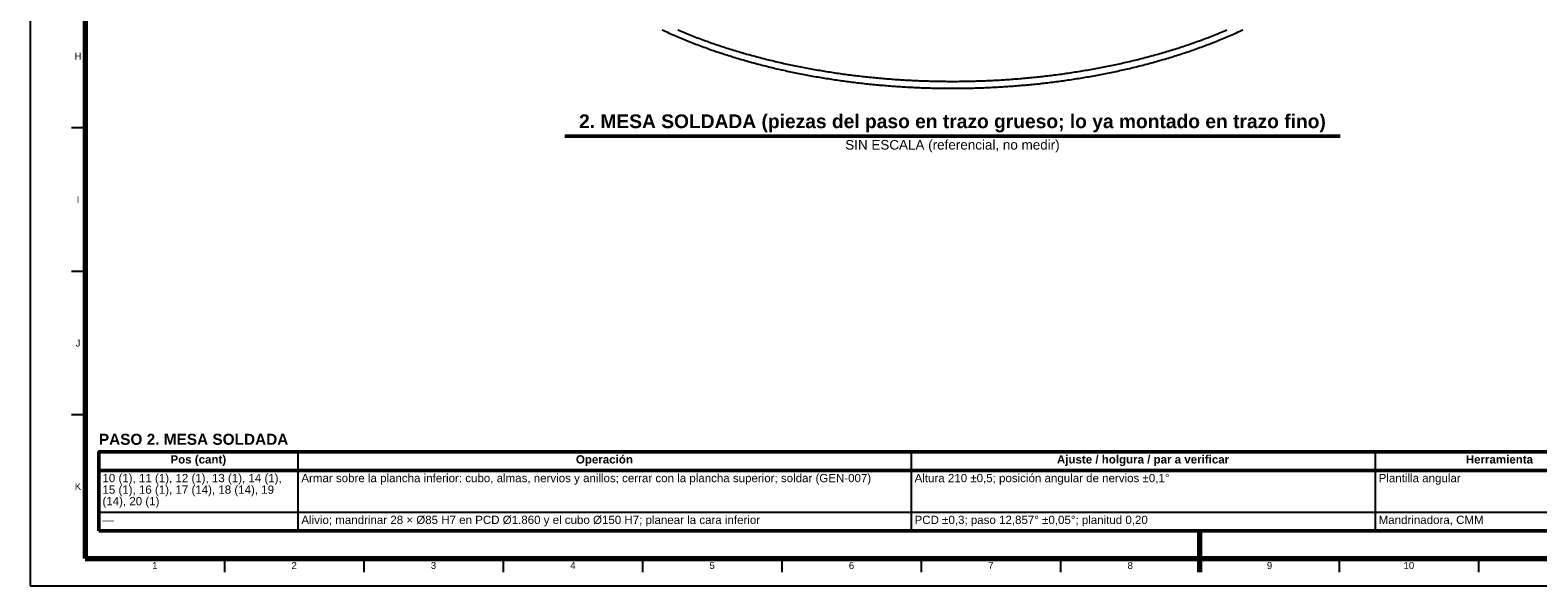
# Model space of a CAD drawing. Header units: millimetres. Extents: x 0 to 841, y 0 to 594.
# Tile 1 of 46: x 0 to 548, y 0 to 202. Entities that reach past the tile are written whole.
import ezdxf
from ezdxf.enums import TextEntityAlignment as Align

# ---------------------------------------------------------------- set-up
doc = ezdxf.new("R2010")
doc.units = ezdxf.units.MM
for name, color, linetype, lineweight in [('FINA', 7, 'CONTINUOUS', 25), ('MARCO', 7, 'CONTINUOUS', 70), ('TXT', 7, 'CONTINUOUS', 25), ('VIS', 7, 'CONTINUOUS', 50)]:
    doc.layers.add(name, color=color, linetype=linetype, lineweight=lineweight)
doc.styles.add('STD', font='LiberationSans-Regular.ttf')
doc.styles.add('STDB', font='LiberationSans-Bold.ttf')

msp = doc.modelspace()

# ---------------------------------------------------------------- linework, layer by layer
at = {"layer": 'FINA'}
for p, q in [((20, 166.55), (15, 166.55)), ((20, 114.36), (15, 114.36)), ((20, 62.18), (15, 62.18)), ((97.35, 48.8), (97.35, 20)), ((320.43, 48.8), (320.43, 20)), ((489.24, 48.8), (489.24, 20)), ((25, 42), (646, 42)), ((25, 26.8), (646, 26.8)), ((70.69, 10), (70.69, 5)), ((121.38, 10), (121.38, 5)), ((172.06, 10), (172.06, 5)), ((222.75, 10), (222.75, 5)), ((273.44, 10), (273.44, 5)), ((324.12, 10), (324.12, 5)), ((374.81, 10), (374.81, 5)), ((425.5, 10), (425.5, 5)), ((476.19, 10), (476.19, 5)), ((526.88, 10), (526.88, 5))]:
    msp.add_line(p, q, dxfattribs=at)
msp.add_lwpolyline([(0, 0), (841, 0), (841, 594), (0, 594)], close=True, dxfattribs=at)
for points in [[(229.88, 202.25), (230.45, 201.98), (231.02, 201.72), (231.6, 201.45), (232.17, 201.19), (232.75, 200.93), (233.32, 200.68), (233.9, 200.42), (234.48, 200.17), (235.06, 199.92), (235.64, 199.67), (236.22, 199.43), (236.8, 199.18), (237.39, 198.94), (237.97, 198.7), (238.55, 198.46), (239.14, 198.22), (239.72, 197.99), (240.31, 197.75), (240.9, 197.52), (241.49, 197.29), (242.08, 197.07), (242.67, 196.84), (243.26, 196.62), (243.85, 196.39), (244.44, 196.18), (245.03, 195.96), (245.62, 195.74), (246.22, 195.53), (246.81, 195.31), (247.41, 195.1), (248, 194.89), (248.6, 194.69), (249.2, 194.48), (249.79, 194.28), (250.39, 194.08), (250.99, 193.88), (251.59, 193.68), (252.19, 193.48), (252.79, 193.29), (253.39, 193.09), (253.99, 192.9), (254.59, 192.71), (255.2, 192.53), (255.8, 192.34), (256.4, 192.15), (257.01, 191.97), (257.61, 191.79), (258.22, 191.61), (258.82, 191.43), (259.43, 191.26), (260.04, 191.08), (260.64, 190.91), (261.25, 190.74), (261.86, 190.57), (262.47, 190.4), (263.08, 190.24), (263.69, 190.07), (264.3, 189.91), (264.91, 189.75), (265.52, 189.59), (266.13, 189.43), (266.74, 189.27), (267.35, 189.12), (267.96, 188.97), (268.58, 188.81), (269.19, 188.66), (269.8, 188.52), (270.42, 188.37), (271.03, 188.22), (271.65, 188.08), (272.26, 187.94), (272.88, 187.8), (273.49, 187.66), (274.11, 187.52), (274.73, 187.38), (275.34, 187.25), (275.96, 187.11), (276.58, 186.98), (277.19, 186.85), (277.81, 186.72), (278.43, 186.6), (279.05, 186.47), (279.67, 186.35), (280.29, 186.23), (280.91, 186.1), (281.53, 185.98), (282.15, 185.87), (282.77, 185.75), (283.39, 185.64), (284.01, 185.52), (284.63, 185.41), (285.25, 185.3), (285.87, 185.19), (286.49, 185.08), (287.12, 184.98), (287.74, 184.87), (288.36, 184.77), (288.99, 184.66), (289.61, 184.56), (290.23, 184.47), (290.86, 184.37), (291.48, 184.27), (292.1, 184.18), (292.73, 184.08), (293.35, 183.99), (293.98, 183.9), (294.6, 183.81), (295.23, 183.72), (295.85, 183.64), (296.48, 183.55), (297.1, 183.47), (297.73, 183.39), (298.36, 183.31), (298.98, 183.23), (299.61, 183.15), (300.23, 183.07), (300.86, 183), (301.49, 182.92), (302.12, 182.85), (302.74, 182.78), (303.37, 182.71), (304, 182.64), (304.63, 182.58), (305.25, 182.51), (305.88, 182.45), (306.51, 182.38), (307.14, 182.32), (307.77, 182.26), (308.39, 182.21), (309.02, 182.15), (309.65, 182.09), (310.28, 182.04), (310.91, 181.98), (311.54, 181.93), (312.17, 181.88), (312.8, 181.83), (313.43, 181.79), (314.06, 181.74), (314.69, 181.7), (315.32, 181.65), (315.95, 181.61), (316.58, 181.57), (317.21, 181.53), (317.84, 181.49), (318.47, 181.45), (319.1, 181.42), (319.73, 181.38), (320.36, 181.35), (320.99, 181.32), (321.62, 181.29), (322.25, 181.26), (322.88, 181.23), (323.51, 181.21), (324.14, 181.18), (324.77, 181.16), (325.4, 181.14), (326.03, 181.12), (326.66, 181.1), (327.3, 181.08), (327.93, 181.06), (328.56, 181.05), (329.19, 181.03), (329.82, 181.02), (330.45, 181.01), (331.08, 181), (331.71, 180.99), (332.34, 180.98), (332.98, 180.98), (333.61, 180.97), (334.24, 180.97), (334.87, 180.97), (335.5, 180.97), (336.13, 180.97), (336.76, 180.97), (337.39, 180.97), (338.03, 180.98), (338.66, 180.98), (339.29, 180.99), (339.92, 181), (340.55, 181.01), (341.18, 181.02), (341.81, 181.03), (342.44, 181.05), (343.07, 181.06), (343.71, 181.08), (344.34, 181.1), (344.97, 181.12), (345.6, 181.14), (346.23, 181.16), (346.86, 181.18), (347.49, 181.21), (348.12, 181.23), (348.75, 181.26), (349.38, 181.29), (350.01, 181.32), (350.64, 181.35), (351.27, 181.38), (351.9, 181.42), (352.53, 181.45), (353.16, 181.49), (353.8, 181.53), (354.43, 181.57), (355.05, 181.61), (355.68, 181.65), (356.31, 181.7), (356.94, 181.74), (357.57, 181.79), (358.2, 181.83), (358.83, 181.88), (359.46, 181.93), (360.09, 181.98), (360.72, 182.04), (361.35, 182.09), (361.98, 182.15), (362.61, 182.21), (363.23, 182.26), (363.86, 182.32), (364.49, 182.38), (365.12, 182.45), (365.75, 182.51), (366.38, 182.58), (367, 182.64), (367.63, 182.71), (368.26, 182.78), (368.89, 182.85), (369.51, 182.92), (370.14, 183), (370.77, 183.07), (371.39, 183.15), (372.02, 183.23), (372.65, 183.31), (373.27, 183.39), (373.9, 183.47), (374.52, 183.55), (375.15, 183.64), (375.77, 183.72), (376.4, 183.81), (377.02, 183.9), (377.65, 183.99), (378.27, 184.08), (378.9, 184.18), (379.52, 184.27), (380.15, 184.37), (380.77, 184.47), (381.39, 184.56), (382.02, 184.67), (382.64, 184.77), (383.26, 184.87), (383.88, 184.98), (384.51, 185.08), (385.13, 185.19), (385.75, 185.3), (386.37, 185.41), (386.99, 185.52), (387.61, 185.64), (388.23, 185.75), (388.85, 185.87), (389.47, 185.99), (390.09, 186.1), (390.71, 186.23), (391.33, 186.35), (391.95, 186.47), (392.57, 186.6), (393.19, 186.72), (393.81, 186.85), (394.42, 186.98), (395.04, 187.12), (395.66, 187.25), (396.28, 187.38), (396.89, 187.52), (397.51, 187.66), (398.12, 187.8), (398.74, 187.94), (399.35, 188.08), (399.97, 188.22), (400.58, 188.37), (401.2, 188.52), (401.81, 188.66), (402.42, 188.81), (403.04, 188.97), (403.65, 189.12), (404.26, 189.27), (404.87, 189.43), (405.48, 189.59), (406.09, 189.75), (406.7, 189.91), (407.31, 190.07), (407.92, 190.24), (408.53, 190.4), (409.14, 190.57), (409.75, 190.74), (410.36, 190.91), (410.96, 191.08), (411.57, 191.26), (412.18, 191.43), (412.78, 191.61), (413.39, 191.79), (413.99, 191.97), (414.6, 192.16), (415.2, 192.34), (415.8, 192.53), (416.41, 192.71), (417.01, 192.9), (417.61, 193.09), (418.21, 193.29), (418.81, 193.48), (419.41, 193.68), (420.01, 193.88), (420.61, 194.08), (421.21, 194.28), (421.8, 194.48), (422.4, 194.69), (423, 194.89), (423.59, 195.1), (424.19, 195.31), (424.78, 195.53), (425.38, 195.74), (425.97, 195.96), (426.56, 196.18), (427.15, 196.4), (427.75, 196.62), (428.34, 196.84), (428.93, 197.07), (429.51, 197.29), (430.1, 197.52), (430.69, 197.75), (431.28, 197.99), (431.86, 198.22), (432.45, 198.46), (433.03, 198.7), (433.62, 198.94), (434.2, 199.18), (434.78, 199.43), (435.36, 199.67), (435.94, 199.92), (436.52, 200.17), (437.1, 200.42), (437.68, 200.68), (438.25, 200.94), (438.83, 201.19), (439.4, 201.45), (439.98, 201.72), (440.55, 201.98), (441.12, 202.25)], [(235.64, 202.19), (236.22, 201.94), (236.8, 201.7), (237.39, 201.46), (237.97, 201.22), (238.55, 200.98), (239.14, 200.74), (239.72, 200.51), (240.31, 200.27), (240.9, 200.04), (241.49, 199.81), (242.08, 199.59), (242.67, 199.36), (243.26, 199.14), (243.85, 198.91), (244.44, 198.69), (245.03, 198.48), (245.62, 198.26), (246.22, 198.05), (246.81, 197.83), (247.41, 197.62), (248, 197.41), (248.6, 197.21), (249.2, 197), (249.79, 196.8), (250.39, 196.6), (250.99, 196.4), (251.59, 196.2), (252.19, 196), (252.79, 195.81), (253.39, 195.61), (253.99, 195.42), (254.59, 195.23), (255.2, 195.05), (255.8, 194.86), (256.4, 194.67), (257.01, 194.49), (257.61, 194.31), (258.22, 194.13), (258.82, 193.95), (259.43, 193.78), (260.04, 193.6), (260.64, 193.43), (261.25, 193.26), (261.86, 193.09), (262.47, 192.92), (263.08, 192.76), (263.69, 192.59), (264.3, 192.43), (264.91, 192.27), (265.52, 192.11), (266.13, 191.95), (266.74, 191.79), (267.35, 191.64), (267.96, 191.49), (268.58, 191.33), (269.19, 191.18), (269.8, 191.03), (270.42, 190.89), (271.03, 190.74), (271.65, 190.6), (272.26, 190.46), (272.88, 190.32), (273.49, 190.18), (274.11, 190.04), (274.73, 189.9), (275.34, 189.77), (275.96, 189.63), (276.58, 189.5), (277.19, 189.37), (277.81, 189.24), (278.43, 189.12), (279.05, 188.99), (279.67, 188.87), (280.29, 188.75), (280.91, 188.62), (281.53, 188.5), (282.15, 188.39), (282.77, 188.27), (283.39, 188.15), (284.01, 188.04), (284.63, 187.93), (285.25, 187.82), (285.87, 187.71), (286.49, 187.6), (287.12, 187.5), (287.74, 187.39), (288.36, 187.29), (288.99, 187.18), (289.61, 187.08), (290.23, 186.99), (290.86, 186.89), (291.48, 186.79), (292.1, 186.7), (292.73, 186.6), (293.35, 186.51), (293.98, 186.42), (294.6, 186.33), (295.23, 186.24), (295.85, 186.16), (296.48, 186.07), (297.1, 185.99), (297.73, 185.91), (298.36, 185.83), (298.98, 185.75), (299.61, 185.67), (300.23, 185.59), (300.86, 185.52), (301.49, 185.44), (302.12, 185.37), (302.74, 185.3), (303.37, 185.23), (304, 185.16), (304.63, 185.1), (305.25, 185.03), (305.88, 184.97), (306.51, 184.9), (307.14, 184.84), (307.77, 184.78), (308.39, 184.73), (309.02, 184.67), (309.65, 184.61), (310.28, 184.56), (310.91, 184.5), (311.54, 184.45), (312.17, 184.4), (312.8, 184.35), (313.43, 184.31), (314.06, 184.26), (314.69, 184.22), (315.32, 184.17), (315.95, 184.13), (316.58, 184.09), (317.21, 184.05), (317.84, 184.01), (318.47, 183.97), (319.1, 183.94), (319.73, 183.9), (320.36, 183.87), (320.99, 183.84), (321.62, 183.81), (322.25, 183.78), (322.88, 183.75), (323.51, 183.73), (324.14, 183.7), (324.77, 183.68), (325.4, 183.66), (326.03, 183.64), (326.66, 183.62), (327.3, 183.6), (327.93, 183.58), (328.56, 183.57), (329.19, 183.55), (329.82, 183.54), (330.45, 183.53), (331.08, 183.52), (331.71, 183.51), (332.34, 183.5), (332.98, 183.5), (333.61, 183.49), (334.24, 183.49), (334.87, 183.49), (335.5, 183.49), (336.13, 183.49), (336.76, 183.49), (337.39, 183.49), (338.03, 183.5), (338.66, 183.5), (339.29, 183.51), (339.92, 183.52), (340.55, 183.53), (341.18, 183.54), (341.81, 183.55), (342.44, 183.57), (343.07, 183.58), (343.71, 183.6), (344.34, 183.62), (344.97, 183.64), (345.6, 183.66), (346.23, 183.68), (346.86, 183.7), (347.49, 183.73), (348.12, 183.75), (348.75, 183.78), (349.38, 183.81), (350.01, 183.84), (350.64, 183.87), (351.27, 183.9), (351.9, 183.94), (352.53, 183.97), (353.16, 184.01), (353.8, 184.05), (354.43, 184.09), (355.05, 184.13), (355.68, 184.17), (356.31, 184.22), (356.94, 184.26), (357.57, 184.31), (358.2, 184.35), (358.83, 184.4), (359.46, 184.45), (360.09, 184.5), (360.72, 184.56), (361.35, 184.61), (361.98, 184.67), (362.61, 184.73), (363.23, 184.78), (363.86, 184.84), (364.49, 184.9), (365.12, 184.97), (365.75, 185.03), (366.38, 185.1), (367, 185.16), (367.63, 185.23), (368.26, 185.3), (368.89, 185.37), (369.51, 185.44), (370.14, 185.52), (370.77, 185.59), (371.39, 185.67), (372.02, 185.75), (372.65, 185.83), (373.27, 185.91), (373.9, 185.99), (374.52, 186.07), (375.15, 186.16), (375.77, 186.24), (376.4, 186.33), (377.02, 186.42), (377.65, 186.51), (378.27, 186.6), (378.9, 186.7), (379.52, 186.79), (380.15, 186.89), (380.77, 186.99), (381.39, 187.08), (382.02, 187.18), (382.64, 187.29), (383.26, 187.39), (383.88, 187.5), (384.51, 187.6), (385.13, 187.71), (385.75, 187.82), (386.37, 187.93), (386.99, 188.04), (387.61, 188.16), (388.23, 188.27), (388.85, 188.39), (389.47, 188.5), (390.09, 188.62), (390.71, 188.75), (391.33, 188.87), (391.95, 188.99), (392.57, 189.12), (393.19, 189.24), (393.81, 189.37), (394.42, 189.5), (395.04, 189.63), (395.66, 189.77), (396.28, 189.9), (396.89, 190.04), (397.51, 190.18), (398.12, 190.32), (398.74, 190.46), (399.35, 190.6), (399.97, 190.74), (400.58, 190.89), (401.2, 191.04), (401.81, 191.18), (402.42, 191.33), (403.04, 191.49), (403.65, 191.64), (404.26, 191.79), (404.87, 191.95), (405.48, 192.11), (406.09, 192.27), (406.7, 192.43), (407.31, 192.59), (407.92, 192.76), (408.53, 192.92), (409.14, 193.09), (409.75, 193.26), (410.36, 193.43), (410.96, 193.6), (411.57, 193.78), (412.18, 193.95), (412.78, 194.13), (413.39, 194.31), (413.99, 194.49), (414.6, 194.68), (415.2, 194.86), (415.8, 195.05), (416.41, 195.23), (417.01, 195.42), (417.61, 195.61), (418.21, 195.81), (418.81, 196), (419.41, 196.2), (420.01, 196.4), (420.61, 196.6), (421.21, 196.8), (421.8, 197), (422.4, 197.21), (423, 197.41), (423.59, 197.62), (424.19, 197.83), (424.78, 198.05), (425.38, 198.26), (425.97, 198.48), (426.56, 198.7), (427.15, 198.92), (427.75, 199.14), (428.34, 199.36), (428.93, 199.59), (429.51, 199.81), (430.1, 200.04), (430.69, 200.27), (431.28, 200.51), (431.86, 200.74), (432.45, 200.98), (433.03, 201.22), (433.62, 201.46), (434.2, 201.7), (434.78, 201.95), (435.36, 202.19)]]:
    msp.add_lwpolyline(points, dxfattribs=at)
at = {"layer": 'MARCO'}
msp.add_line((425.5, 5), (425.5, 20), dxfattribs=at)
msp.add_lwpolyline([(20, 10), (831, 10), (831, 584), (20, 584)], close=True, dxfattribs=at)
at = {"layer": 'VIS'}
for p, q in [((194.44, 163.57), (476.56, 163.57)), ((25, 48.8), (25, 20)), ((25, 20), (646, 20))]:
    msp.add_line(p, q, dxfattribs=at)
msp.add_lwpolyline([(25, 42), (646, 42), (646, 48.8), (25, 48.8)], close=True, dxfattribs=at)

# ---------------------------------------------------------------- texts
at = {"layer": 'TXT'}
for s, height, style, p in [('H', 2.5, 'STD', (17.4, 192.64)), ('I', 2.5, 'STD', (17.4, 140.45)), ('J', 2.5, 'STD', (17.4, 88.27)), ('Pos (cant)', 3, 'STDB', (61.17, 46)), ('Operación', 3, 'STDB', (208.89, 46)), ('Ajuste / holgura / par a verificar', 3, 'STDB', (404.83, 46)), ('Herramienta', 3, 'STDB', (534.46, 46)), ('K', 2.5, 'STD', (17.4, 36.09)), ('1', 2.5, 'STD', (45.34, 7.4)), ('2', 2.5, 'STD', (96.03, 7.4)), ('3', 2.5, 'STD', (146.72, 7.4)), ('4', 2.5, 'STD', (197.41, 7.4)), ('5', 2.5, 'STD', (248.09, 7.4)), ('6', 2.5, 'STD', (298.78, 7.4)), ('7', 2.5, 'STD', (349.47, 7.4)), ('8', 2.5, 'STD', (400.16, 7.4)), ('9', 2.5, 'STD', (450.84, 7.4)), ('10', 2.5, 'STD', (501.53, 7.4))]:
    msp.add_text(s, height=height, dxfattribs=dict(at, style=style)).set_placement(p, align=Align.MIDDLE_CENTER)
at = {"layer": 'TXT', "style": 'STDB'}
msp.add_text('2. MESA SOLDADA (piezas del paso en trazo grueso; lo ya montado en trazo fino)', height=5, dxfattribs=at).set_placement((335.5, 164.97), align=Align.BOTTOM_CENTER)
at = {"layer": 'TXT', "style": 'STD'}
msp.add_text('SIN ESCALA (referencial, no medir)', height=3.5, dxfattribs=at).set_placement((335.5, 162.17), align=Align.TOP_CENTER)
at = {"layer": 'TXT', "style": 'STDB'}
msp.add_text('PASO 2. MESA SOLDADA', height=4, dxfattribs=at).set_placement((25, 55.3), align=Align.TOP_LEFT)
at = {"layer": 'TXT', "style": 'STD'}
for s, p in [('10 (1), 11 (1), 12 (1), 13 (1), 14 (1),', (26.3, 39.2)), ('Armar sobre la plancha inferior: cubo, almas, nervios y anillos; cerrar con la plancha superior; soldar (GEN-007)', (98.65, 39.2)), ('Altura 210 ±0,5; posición angular de nervios ±0,1°', (321.73, 39.2)), ('Plantilla angular', (490.54, 39.2)), ('15 (1), 16 (1), 17 (14), 18 (14), 19', (26.3, 35)), ('(14), 20 (1)', (26.3, 30.8)), ('—', (26.3, 24)), ('Alivio; mandrinar 28 × Ø85 H7 en PCD Ø1.860 y el cubo Ø150 H7; planear la cara inferior', (98.65, 24)), ('PCD ±0,3; paso 12,857° ±0,05°; planitud 0,20', (321.73, 24)), ('Mandrinadora, CMM', (490.54, 24))]:
    msp.add_text(s, height=3, dxfattribs=at).set_placement(p, align=Align.MIDDLE_LEFT)

doc.saveas('drawing.dxf')
